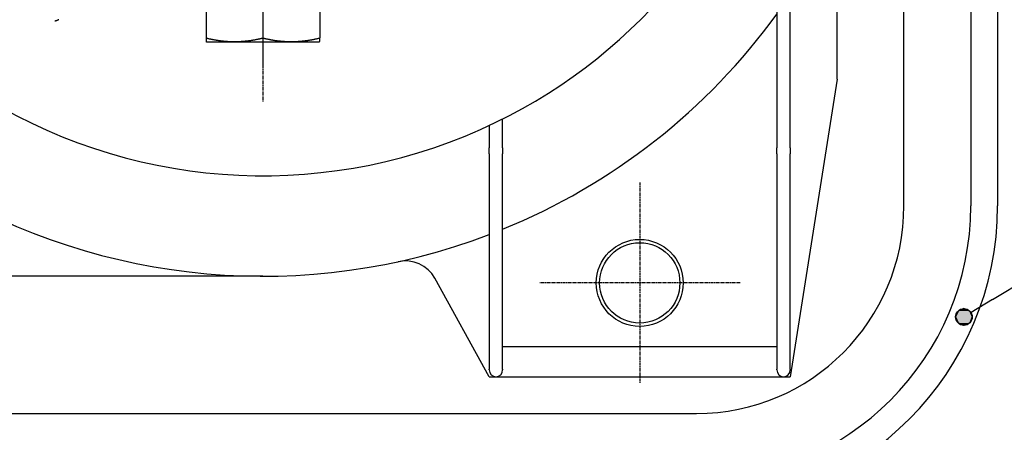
# Model space of a CAD drawing. Extents: x 553 to 1147, y -554 to 286.
# Tile 4 of 49: x 859 to 1006, y -457 to -395. Entities that reach past the tile are written whole.
import ezdxf

# ---------------------------------------------------------------- set-up
doc = ezdxf.new("R2010")
doc.units = 0
doc.header["$LTSCALE"] = 2
doc.linetypes.add('CHAIN', pattern=[0.3543, 0.2362, -0.0295, 0.0591, -0.0295])
for name, color, linetype in [('AXE_DE_CONSTRUCTION__ISO_', 7, 'CHAIN'), ('COUPE_LOCALE', 7, 'CONTINUOUS'), ('SYMBOLE__ISO_', 7, 'CONTINUOUS'), ('VISIBLE__ISO_', 7, 'CONTINUOUS')]:
    doc.layers.add(name, color=color, linetype=linetype)
doc.styles.add('TEXTE_DE_NOTE__ISO_', font='txt')

# ---------------------------------------------------------------- blocks, each defined once
blk = doc.blocks.new('*U71')
at = {"layer": 'SYMBOLE__ISO_', "linetype": 'CONTINUOUS'}
for p, q in [((223.313, 57.81), (223.13, 57.368)), ((223.755, 57.993), (223.313, 57.81)), ((224.197, 57.81), (223.755, 57.993)), ((224.197, 57.81), (224.38, 57.368)), ((223.13, 57.368), (223.313, 56.926)), ((223.755, 56.743), (223.313, 56.926)), ((224.197, 56.926), (223.755, 56.743)), ((224.38, 57.368), (224.197, 56.926))]:
    blk.add_line(p, q, dxfattribs=at)
for points in [[(223.313, 57.81), (223.13, 57.368), (224.38, 57.368)], [(223.755, 57.993), (223.313, 57.81), (224.197, 57.81)], [(223.13, 57.368), (223.313, 56.926), (224.197, 56.926)]]:
    blk.add_solid(points, dxfattribs=at)
at = {"layer": 'SYMBOLE__ISO_', "linetype": 'CONTINUOUS', "extrusion": (0, 0, -1)}
for points in [[(-223.313, 57.81), (-224.197, 57.81), (-224.38, 57.368)], [(-223.13, 57.368), (-224.38, 57.368), (-224.197, 56.926)], [(-223.313, 56.926), (-224.197, 56.926), (-223.755, 56.743)]]:
    blk.add_solid(points, dxfattribs=at)
blk = doc.blocks.new('*U72')
at = {"layer": 'SYMBOLE__ISO_', "style": 'TEXTE_DE_NOTE__ISO_'}
blk.add_text('1', height=3.5, dxfattribs=at).set_placement((248.018, 71.247))
blk = doc.blocks.new('REPÈRE1')
at = {"layer": 'SYMBOLE__ISO_'}
for q in [(244.928, 70.275), (224.288, 57.693)]:
    blk.add_line((225.889, 58.669), q, dxfattribs=at)
for centre, radius in [((249.402, 73.003), 5.25), ((223.755, 57.368), 0.625)]:
    blk.add_circle(centre, radius, dxfattribs=at)
at = {"layer": 'COUPE_LOCALE'}
blk.add_blockref('*U72', (0, 0), dxfattribs=at)
at = {"layer": 'SYMBOLE__ISO_', "linetype": 'CONTINUOUS'}
blk.add_blockref('*U71', (0, 0), dxfattribs=at)

msp = doc.modelspace()

# ---------------------------------------------------------------- linework, layer by layer
at = {"layer": 'AXE_DE_CONSTRUCTION__ISO_', "linetype": 'CHAIN'}
for p, q in [((895.64, -285.58), (895.64, -407.2)), ((951.98, -419.28), (951.98, -449.28)), ((966.98, -434.28), (936.98, -434.28))]:
    msp.add_line(p, q, dxfattribs=at)
at = {"layer": 'VISIBLE__ISO_'}
for p, q in [((1005.48, -137.78), (1005.48, -422.78)), ((991.48, -422.78), (991.48, -141.78)), ((1001.48, -141.78), (1001.48, -422.78)), ((974.48, -414.1), (974.48, -351.84)), ((972.48, -360.54), (972.48, -414.1)), ((981.48, -403.85), (981.48, -378.98)), ((887.13, -390.78), (887.13, -397.68)), ((895.63, -390.78), (895.63, -397.68)), ((904.13, -390.78), (904.13, -397.69)), ((887.13, -397.68), (887.13, -398.23)), ((887.28, -398.28), (903.98, -398.28)), ((895.64, -398.28), (895.64, -402.22)), ((904.13, -398.23), (904.13, -397.69)), ((981.48, -403.85), (974.48, -448.28)), ((931.48, -414.1), (931.48, -409.8)), ((929.48, -410.77), (929.48, -414.1)), ((929.48, -414.98), (929.48, -414.1)), ((929.48, -414.98), (929.48, -447.16)), ((931.48, -414.1), (931.48, -414.98)), ((931.48, -447.16), (931.48, -414.98)), ((972.48, -414.98), (972.48, -414.1)), ((972.48, -414.98), (972.48, -447.16)), ((974.48, -414.1), (974.48, -414.98)), ((974.48, -447.16), (974.48, -414.98)), ((895.64, -433.28), (833.31, -433.28)), ((929.48, -448.28), (921.32, -433.56)), ((931.48, -443.76), (972.48, -443.76)), ((929.48, -447.28), (929.48, -447.16)), ((931.48, -447.16), (931.48, -447.28)), ((972.48, -447.28), (972.48, -447.16)), ((974.48, -447.16), (974.48, -447.28)), ((929.48, -448.28), (930.48, -448.28)), ((930.48, -448.28), (973.48, -448.28)), ((973.48, -448.28), (974.48, -448.28)), ((645.48, -453.78), (960.48, -453.78))]:
    msp.add_line(p, q, dxfattribs=at)
at = {"layer": 'VISIBLE__ISO_', "flags": 128}
msp.add_lwpolyline([(865.11, -394.97), (865.09, -394.98), (865.06, -395), (865.04, -395.01), (865.02, -395.02), (865, -395.03), (864.97, -395.04), (864.95, -395.06), (864.92, -395.07), (864.9, -395.08), (864.87, -395.09), (864.84, -395.1), (864.82, -395.11), (864.79, -395.12), (864.77, -395.12), (864.74, -395.13), (864.71, -395.14), (864.69, -395.15), (864.66, -395.16), (864.63, -395.16), (864.61, -395.17), (864.58, -395.18), (864.56, -395.19), (864.53, -395.19), (864.51, -395.2)], dxfattribs=at)
at = {"layer": 'VISIBLE__ISO_'}
for points in [[(887.13, -397.68, 0), (887.19, -397.7, 0), (887.26, -397.72, 0), (887.33, -397.73, 0), (887.39, -397.75, 0), (887.46, -397.76, 0), (887.52, -397.78, 0), (887.59, -397.8, 0), (887.65, -397.81, 0), (887.72, -397.82, 0), (887.78, -397.84, 0), (887.85, -397.85, 0), (887.92, -397.87, 0), (887.98, -397.88, 0), (888.05, -397.89, 0), (888.11, -397.91, 0), (888.18, -397.92, 0), (888.25, -397.93, 0), (888.31, -397.94, 0), (888.38, -397.96, 0), (888.45, -397.97, 0), (888.51, -397.98, 0), (888.58, -397.99, 0), (888.64, -398, 0), (888.71, -398.01, 0), (888.78, -398.02, 0), (888.84, -398.03, 0), (888.91, -398.04, 0), (888.98, -398.05, 0), (889.04, -398.06, 0), (889.11, -398.07, 0), (889.17, -398.08, 0), (889.24, -398.09, 0), (889.31, -398.1, 0), (889.37, -398.11, 0), (889.44, -398.11, 0), (889.51, -398.12, 0), (889.57, -398.13, 0), (889.64, -398.14, 0), (889.71, -398.14, 0), (889.77, -398.15, 0), (889.84, -398.16, 0), (889.91, -398.16, 0), (889.97, -398.17, 0), (890.04, -398.17, 0), (890.11, -398.18, 0), (890.17, -398.18, 0), (890.24, -398.19, 0), (890.31, -398.19, 0), (890.38, -398.2, 0), (890.44, -398.2, 0), (890.51, -398.2, 0), (890.58, -398.21, 0), (890.64, -398.21, 0), (890.71, -398.21, 0), (890.78, -398.22, 0), (890.84, -398.22, 0), (890.91, -398.22, 0), (890.98, -398.22, 0), (891.04, -398.22, 0), (891.11, -398.22, 0), (891.18, -398.23, 0), (891.25, -398.23, 0), (891.31, -398.23, 0), (891.38, -398.23, 0), (891.45, -398.23, 0), (891.51, -398.23, 0), (891.58, -398.23, 0), (891.65, -398.22, 0), (891.71, -398.22, 0), (891.78, -398.22, 0), (891.85, -398.22, 0), (891.91, -398.22, 0), (891.98, -398.22, 0), (892.05, -398.21, 0), (892.12, -398.21, 0), (892.18, -398.21, 0), (892.25, -398.2, 0), (892.32, -398.2, 0), (892.38, -398.2, 0), (892.45, -398.19, 0), (892.52, -398.19, 0), (892.58, -398.18, 0), (892.65, -398.18, 0), (892.72, -398.17, 0), (892.78, -398.17, 0), (892.85, -398.16, 0), (892.92, -398.16, 0), (892.98, -398.15, 0), (893.05, -398.14, 0), (893.12, -398.14, 0), (893.18, -398.13, 0), (893.25, -398.12, 0), (893.32, -398.12, 0), (893.38, -398.11, 0), (893.45, -398.1, 0), (893.52, -398.09, 0), (893.58, -398.08, 0), (893.65, -398.07, 0), (893.72, -398.06, 0), (893.78, -398.05, 0), (893.85, -398.05, 0), (893.92, -398.04, 0), (893.98, -398.02, 0), (894.05, -398.01, 0), (894.12, -398, 0), (894.18, -397.99, 0), (894.25, -397.98, 0), (894.31, -397.97, 0), (894.38, -397.96, 0), (894.45, -397.95, 0), (894.51, -397.93, 0), (894.58, -397.92, 0), (894.64, -397.91, 0), (894.71, -397.89, 0), (894.78, -397.88, 0), (894.84, -397.87, 0), (894.91, -397.85, 0), (894.97, -397.84, 0), (895.04, -397.82, 0), (895.11, -397.81, 0), (895.17, -397.8, 0), (895.24, -397.78, 0), (895.3, -397.76, 0), (895.37, -397.75, 0), (895.43, -397.73, 0), (895.5, -397.72, 0), (895.56, -397.7, 0), (895.63, -397.68, 0)], [(895.63, -397.68, 0), (895.69, -397.7, 0), (895.76, -397.72, 0), (895.83, -397.73, 0), (895.89, -397.75, 0), (895.96, -397.76, 0), (896.02, -397.78, 0), (896.09, -397.8, 0), (896.15, -397.81, 0), (896.22, -397.83, 0), (896.28, -397.84, 0), (896.35, -397.85, 0), (896.42, -397.87, 0), (896.48, -397.88, 0), (896.55, -397.89, 0), (896.61, -397.91, 0), (896.68, -397.92, 0), (896.75, -397.93, 0), (896.81, -397.95, 0), (896.88, -397.96, 0), (896.95, -397.97, 0), (897.01, -397.98, 0), (897.08, -397.99, 0), (897.14, -398, 0), (897.21, -398.01, 0), (897.28, -398.02, 0), (897.34, -398.04, 0), (897.41, -398.05, 0), (897.48, -398.06, 0), (897.54, -398.06, 0), (897.61, -398.07, 0), (897.67, -398.08, 0), (897.74, -398.09, 0), (897.81, -398.1, 0), (897.87, -398.11, 0), (897.94, -398.12, 0), (898.01, -398.12, 0), (898.07, -398.13, 0), (898.14, -398.14, 0), (898.21, -398.14, 0), (898.27, -398.15, 0), (898.34, -398.16, 0), (898.41, -398.16, 0), (898.47, -398.17, 0), (898.54, -398.17, 0), (898.61, -398.18, 0), (898.67, -398.18, 0), (898.74, -398.19, 0), (898.81, -398.19, 0), (898.88, -398.2, 0), (898.94, -398.2, 0), (899.01, -398.2, 0), (899.08, -398.21, 0), (899.14, -398.21, 0), (899.21, -398.21, 0), (899.28, -398.22, 0), (899.34, -398.22, 0), (899.41, -398.22, 0), (899.48, -398.22, 0), (899.54, -398.22, 0), (899.61, -398.23, 0), (899.68, -398.23, 0), (899.75, -398.23, 0), (899.81, -398.23, 0), (899.88, -398.23, 0), (899.95, -398.23, 0), (900.01, -398.23, 0), (900.08, -398.23, 0), (900.15, -398.23, 0), (900.21, -398.22, 0), (900.28, -398.22, 0), (900.35, -398.22, 0), (900.41, -398.22, 0), (900.48, -398.22, 0), (900.55, -398.21, 0), (900.62, -398.21, 0), (900.68, -398.21, 0), (900.75, -398.2, 0), (900.82, -398.2, 0), (900.88, -398.2, 0), (900.95, -398.19, 0), (901.02, -398.19, 0), (901.08, -398.19, 0), (901.15, -398.18, 0), (901.22, -398.17, 0), (901.28, -398.17, 0), (901.35, -398.16, 0), (901.42, -398.16, 0), (901.48, -398.15, 0), (901.55, -398.14, 0), (901.62, -398.14, 0), (901.68, -398.13, 0), (901.75, -398.12, 0), (901.82, -398.12, 0), (901.88, -398.11, 0), (901.95, -398.1, 0), (902.02, -398.09, 0), (902.08, -398.08, 0), (902.15, -398.07, 0), (902.22, -398.06, 0), (902.28, -398.06, 0), (902.35, -398.05, 0), (902.42, -398.04, 0), (902.48, -398.03, 0), (902.55, -398.01, 0), (902.62, -398, 0), (902.68, -397.99, 0), (902.75, -397.98, 0), (902.81, -397.97, 0), (902.88, -397.96, 0), (902.95, -397.95, 0), (903.01, -397.94, 0), (903.08, -397.92, 0), (903.14, -397.91, 0), (903.21, -397.9, 0), (903.28, -397.88, 0), (903.34, -397.87, 0), (903.41, -397.86, 0), (903.47, -397.84, 0), (903.54, -397.83, 0), (903.61, -397.81, 0), (903.67, -397.8, 0), (903.74, -397.78, 0), (903.8, -397.77, 0), (903.87, -397.75, 0), (903.93, -397.74, 0), (904, -397.72, 0), (904.06, -397.7, 0), (904.13, -397.69, 0)]]:
    msp.add_polyline3d(points, dxfattribs=at)
for radius in [6.5, 6]:
    msp.add_circle((951.98, -434.28), radius, dxfattribs=at)
for centre, radius, start, end in [((895.64, -338.28), 80, 295.8192, 346.6638), ((895.64, -338.28), 95, 292.166, 323.9857), ((895.63, -375.78), 24, 249.2503, 249.6286), ((895.63, -375.78), 24, 290.3569, 290.7351), ((895.64, -338.28), 80, 238.9973, 295.8192), ((895.64, -338.28), 95, 238.9973, 290.8694), ((960.48, -422.78), 31, 270, 0), ((960.48, -422.78), 41, 270, 0), ((960.48, -422.78), 45, 270, 0), ((916.95, -435.99), 5, 28.9998, 102.3039), ((930.48, -447.28), 1, 180, 0), ((973.48, -447.28), 1, 180, 0)]:
    msp.add_arc(centre, radius, start, end, dxfattribs=at)

# ---------------------------------------------------------------- block references
at = {"layer": 'SYMBOLE__ISO_', "xscale": 2, "yscale": 2, "zscale": 2}
msp.add_blockref('REPÈRE1', (552.94, -554.1), dxfattribs=at)

doc.saveas('drawing.dxf')
